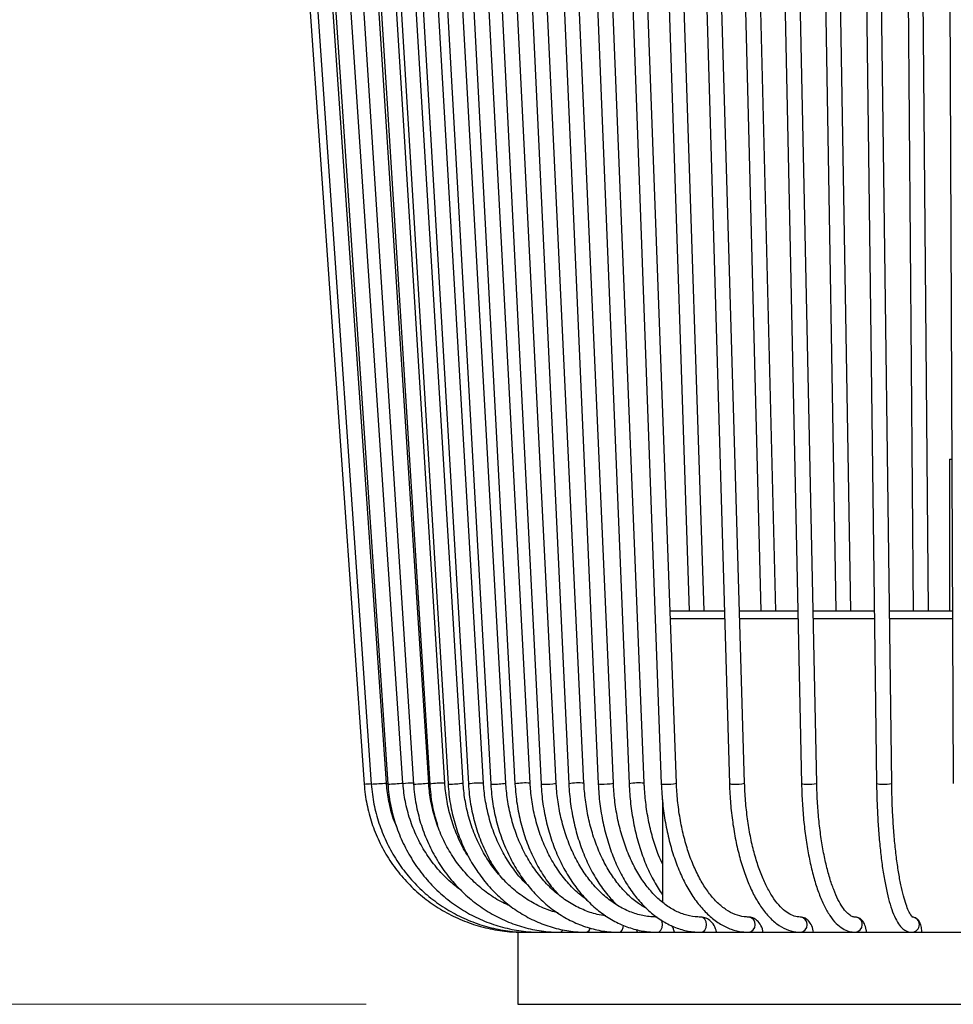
# Model space of a CAD drawing. Header units: millimetres. Extents: x 74 to 103, y 124 to 242.
# Tile 2 of 17: x 88.92 to 95.07, y 123.64 to 130.13. Entities that reach past the tile are written whole.
import ezdxf

# ---------------------------------------------------------------- set-up
doc = ezdxf.new("R2010")
doc.units = ezdxf.units.MM
doc.styles.add('SLDTEXTSTYLE0', font='TXT', dxfattribs={"width": 0.75})
doc.dimstyles.new('SLDDIMSTYLE0', dxfattribs={"dimtxt": 3.5, "dimasz": 3.302, "dimexe": 0, "dimexo": 0.0625, "dimgap": 0.875, "dimtad": 1, "dimdec": 0, "dimlfac": 20, "dimrnd": 1e-09, "dimzin": 12, "dimdsep": 46, "dimtxsty": 'SLDTEXTSTYLE0', "dimsah": 1, "dimcen": 0.09, "dimadec": 0, "dimazin": 3, "dimtfac": 1, "dimtdec": 0, "dimtofl": 0, "dimtmove": 0, "dimatfit": 3, "dimfxl": 0, "dimfrac": 2, "dimtolj": 1, "dimtzin": 12, "dimarcsym": 0})
doc.dimstyles.new('SLDDIMSTYLE1', dxfattribs={"dimtxt": 3.5, "dimasz": 3.302, "dimexe": 0, "dimexo": 0.0625, "dimgap": 0.875, "dimtad": 1, "dimlfac": 20, "dimrnd": 1e-09, "dimzin": 12, "dimdsep": 46, "dimtxsty": 'SLDTEXTSTYLE0', "dimsah": 1, "dimcen": 0.09, "dimadec": 0, "dimazin": 3, "dimtfac": 1, "dimtofl": 0, "dimtmove": 0, "dimatfit": 3, "dimfxl": 0, "dimfrac": 2, "dimtolj": 1, "dimtzin": 12, "dimarcsym": 0})

# ---------------------------------------------------------------- blocks, each defined once
blk = doc.blocks.new('_D')
at = {"color": 7, "linetype": 'Continuous', "lineweight": 0}
for p, q in [((93.0026, 209.0313), (77.9326, 209.0313)), ((78.9326, 123.6421), (78.9326, 209.0313)), ((91.2026, 123.6421), (77.9326, 123.6421))]:
    blk.add_line(p, q, dxfattribs=at)
at = {"color": 7, "linetype": 'Continuous', "lineweight": 18}
for points in [[(78.9326, 209.0313), (78.4246, 205.7293), (79.4406, 205.7293)], [(78.9326, 123.6421), (79.4406, 126.9441), (78.4246, 126.9441)]]:
    blk.add_solid(points, dxfattribs=at)
at = {"color": 7, "linetype": 'Continuous', "lineweight": 18, "insert": (74.4209, 161.6659), "char_height": 3.5, "attachment_point": 1, "rotation": 90, "style": 'SLDTEXTSTYLE0'}
blk.add_mtext('1700', dxfattribs=at)
blk = doc.blocks.new('_D_1')
at = {"color": 7, "linetype": 'Continuous', "lineweight": 0}
for p, q in [((91.2026, 157.9421), (84.053, 157.9421)), ((85.053, 123.6421), (85.053, 157.9421)), ((91.2026, 123.6421), (84.053, 123.6421))]:
    blk.add_line(p, q, dxfattribs=at)
at = {"color": 7, "linetype": 'Continuous', "lineweight": 18}
for points in [[(85.053, 157.9421), (84.545, 154.6401), (85.561, 154.6401)], [(85.053, 123.6421), (85.561, 126.9441), (84.545, 126.9441)]]:
    blk.add_solid(points, dxfattribs=at)
at = {"color": 7, "linetype": 'Continuous', "lineweight": 18, "insert": (80.5413, 134.031), "char_height": 3.5, "attachment_point": 1, "rotation": 90, "style": 'SLDTEXTSTYLE0'}
blk.add_mtext('686,00', dxfattribs=at)

msp = doc.modelspace()

# ---------------------------------------------------------------- linework, layer by layer
at = {"color": 7, "linetype": 'Continuous', "lineweight": 25}
for p, q in [((90.28019, 138.09381), (91.18881, 125.09381)), ((90.33756, 138.09385), (91.23585, 125.09385)), ((91.33561, 125.10074), (90.43732, 138.10074)), ((90.47056, 138.09394), (91.34491, 125.09394)), ((91.44469, 125.10065), (90.57034, 138.10065)), ((90.6772, 138.09408), (91.51435, 125.09408)), ((91.61414, 125.10051), (90.77699, 138.10051)), ((90.80719, 138.09417), (91.62094, 125.09417)), ((91.72074, 125.10042), (90.90699, 138.10042)), ((90.95433, 138.09427), (91.74159, 125.09427)), ((91.8414, 125.10032), (91.05414, 138.10032)), ((91.11805, 138.09439), (91.87584, 125.09439)), ((91.97567, 125.1002), (91.21788, 138.1002)), ((91.29775, 138.09451), (92.02319, 125.09451)), ((92.12303, 125.10008), (91.39759, 138.10008)), ((91.49273, 138.09464), (92.18307, 125.09464)), ((92.28293, 125.09995), (91.59259, 138.09995)), ((91.70226, 138.09479), (92.35488, 125.09479)), ((92.45475, 125.0998), (91.80214, 138.0998)), ((91.92554, 138.09494), (92.53796, 125.09494)), ((92.63785, 125.09965), (92.02543, 138.09965)), ((92.16173, 138.0951), (92.73163, 125.0951)), ((92.83154, 125.09948), (92.26163, 138.09948)), ((92.40993, 138.09528), (92.93515, 125.09528)), ((93.03507, 125.09931), (92.50984, 138.09931)), ((92.66919, 138.09546), (93.14774, 125.09546)), ((93.24768, 125.09913), (92.76912, 138.09913)), ((92.93854, 138.09564), (93.33089, 126.23565)), ((93.43095, 126.23565), (93.03849, 138.09895)), ((93.21695, 138.09583), (93.5969, 125.09583)), ((93.69686, 125.09876), (93.31691, 138.09876)), ((93.50337, 138.09603), (93.80297, 126.23565)), ((93.903, 126.23565), (93.60334, 138.09856)), ((93.79671, 138.09624), (94.07229, 125.09624)), ((94.17227, 125.09835), (93.89669, 138.09835)), ((94.09586, 138.09644), (94.29816, 126.23565)), ((94.39817, 126.23565), (94.19585, 138.09815)), ((94.39968, 138.09665), (94.56672, 125.09665)), ((94.66671, 125.09794), (94.49967, 138.09794)), ((94.70703, 138.09687), (94.80895, 126.23565)), ((94.90895, 126.23565), (94.80702, 138.09772)), ((95.01672, 138.09708), (95.07268, 125.09708)), ((95.0476, 127.23565), (95.0476, 126.23565)), ((95.0476, 127.23565), (95.06348, 127.23565)), ((93.20584, 126.23565), (93.56359, 126.23565)), ((93.20768, 126.18565), (93.56505, 126.18565)), ((93.20768, 126.18565), (93.56505, 126.18565)), ((93.66363, 126.23565), (94.04814, 126.23565)), ((93.66509, 126.18565), (94.0492, 126.18565)), ((93.66509, 126.18565), (94.0492, 126.18565)), ((94.14816, 126.23565), (94.55209, 126.23565)), ((94.14922, 126.18565), (94.55273, 126.18565)), ((94.14922, 126.18565), (94.55273, 126.18565)), ((94.65209, 126.23565), (95.06778, 126.23565)), ((94.65274, 126.18565), (95.068, 126.18565)), ((94.65274, 126.18565), (95.068, 126.18565)), ((93.1551, 124.99314), (93.1551, 124.31415)), ((94.42648, 124.21702), (94.42541, 124.21705)), ((92.2026, 124.11705), (92.2026, 123.64205)), ((92.2026, 124.11705), (98.55142, 124.11705)), ((92.98973, 124.11709), (92.98399, 124.13498)), ((92.2026, 123.64205), (98.55142, 123.64205))]:
    msp.add_line(p, q, dxfattribs=at)
at = {"color": 7, "linetype": 'Continuous', "lineweight": 25, "flags": 128}
for points in [[(91.33584, 125.09826), (91.34135, 125.09863), (91.34458, 125.09884)], [(91.51435, 125.09408), (91.51435, 125.09407), (91.51831, 125.09381)], [(91.74159, 125.09427), (91.74202, 125.09407), (91.7483, 125.09381)], [(92.02319, 125.09451), (92.0248, 125.09407), (92.0333, 125.09381)], [(92.35488, 125.09479), (92.35841, 125.09407), (92.36901, 125.09381)], [(92.86918, 124.11705), (92.88071, 124.12086), (92.89049, 124.1317), (92.89702, 124.14792), (92.89922, 124.1632)], [(93.12098, 124.11705), (93.1343, 124.12086), (93.14559, 124.1317), (93.15314, 124.14792), (93.15578, 124.16705), (93.15314, 124.18619), (93.1476, 124.19927)], [(93.40698, 124.11705), (93.42189, 124.12086), (93.43453, 124.1317), (93.44297, 124.14792), (93.44594, 124.16705), (93.44297, 124.18619), (93.43453, 124.20241), (93.42189, 124.21325), (93.40719, 124.21705)], [(92.35428, 124.11705), (92.35952, 124.12086), (92.36217, 124.12619)]]:
    msp.add_lwpolyline(points, dxfattribs=at)
at = {"color": 7, "linetype": 'Continuous', "lineweight": 25}
for centre, radius, start, end in [((90.87865, 130.02998), 4.9459, 273.595395, 274.139052), ((91.17309, 126.72744), 1.6348, 272.200157, 275.705469), ((91.33419, 125.99837), 0.90449, 270.678862, 277.016679), ((91.57364, 123.55342), 1.54841, 92.210281, 94.781118), ((91.512, 125.87262), 0.77884, 270.464192, 277.535687), ((91.70514, 124.54947), 0.55117, 88.377786, 98.787418), ((91.75486, 125.66895), 0.57518, 269.346154, 278.653498), ((91.95207, 124.64608), 0.45474, 87.025108, 99.65024), ((92.04776, 125.53185), 0.43829, 268.110123, 279.889085), ((92.25342, 124.71265), 0.38842, 85.643835, 100.435967), ((92.38852, 125.43085), 0.33761, 266.685735, 281.312719), ((92.60339, 124.76887), 0.33257, 84.051557, 101.345552), ((92.74359, 125.13204), 0.03882, 252.067882, 279.983382), ((92.7648, 125.47038), 0.37685, 267.797014, 280.200282), ((92.99743, 124.79288), 0.30874, 82.997097, 101.637205), ((93.16382, 125.15543), 0.06209, 254.989794, 277.055363), ((93.18824, 125.40156), 0.30821, 266.877327, 281.118316), ((93.61768, 125.18417), 0.09075, 256.761007, 275.277984), ((93.6442, 125.34302), 0.24988, 265.829313, 282.164105), ((94.09575, 125.18145), 0.08838, 254.611538, 277.421413), ((94.12359, 125.32699), 0.23376, 265.970239, 282.020325), ((94.59548, 125.21502), 0.12181, 256.342025, 275.685179), ((94.62444, 125.27768), 0.18465, 264.752556, 283.234498), ((93.71627, 124.16707), 0.05045, 277.502328, 82.141579), ((94.05993, 124.16707), 0.05017, 274.450362, 85.022166), ((94.42271, 124.16709), 0.05007, 272.271595, 85.681398), ((94.79944, 124.16705), 0.05, 270.656765, 89.698142), ((92.4741, 124.13944), 0.02406, 291.474675, 347.055647), ((92.64657, 124.14715), 0.03137, 286.367933, 356.257178)]:
    msp.add_arc(centre, radius, start, end, dxfattribs=at)
for points, knots in [([(91.18881, 125.09381), (91.19088, 125.0708), (91.19679, 125.00504), (91.21871, 124.89797), (91.2591, 124.77543), (91.31441, 124.65877), (91.38352, 124.54975), (91.46547, 124.45002), (91.559, 124.36107), (91.66271, 124.28424), (91.77504, 124.22071), (91.8943, 124.17135), (92.01869, 124.13722), (92.13333, 124.11964), (92.20601, 124.1178), (92.23578, 124.11705)], [0, 0, 0, 0, 0.0439879, 0.1257108, 0.2074701, 0.2892293, 0.3709882, 0.452747, 0.5345054, 0.6162635, 0.6980213, 0.7797788, 0.861536, 0.9432929, 1, 1, 1, 1]), ([(91.23585, 125.09385), (91.23789, 125.07085), (91.24373, 125.0051), (91.26541, 124.89801), (91.30538, 124.77544), (91.36011, 124.65874), (91.4285, 124.54969), (91.50959, 124.44994), (91.60214, 124.36098), (91.70476, 124.28415), (91.81591, 124.22062), (91.93391, 124.17128), (92.05698, 124.13717), (92.17031, 124.11962), (92.24212, 124.1178), (92.27149, 124.11705)], [0, 0, 0, 0, 0.0439752, 0.1257391, 0.2075388, 0.2893358, 0.3711282, 0.4529145, 0.5346936, 0.6164647, 0.6982273, 0.7799817, 0.8617286, 0.9434693, 1, 1, 1, 1]), ([(91.40554, 124.8063), (91.39955, 124.81977), (91.37699, 124.87049), (91.35354, 124.96231), (91.33962, 125.04791), (91.33615, 125.09361), (91.33561, 125.10074)], [0, 0, 0, 0, 0.1456318, 0.5481465, 0.9295093, 1, 1, 1, 1]), ([(91.34491, 125.09394), (91.3469, 125.07097), (91.35259, 125.00522), (91.3737, 124.89811), (91.41267, 124.77546), (91.46604, 124.65868), (91.53275, 124.54957), (91.61186, 124.44976), (91.70214, 124.36077), (91.80225, 124.28392), (91.91066, 124.22041), (92.02574, 124.1711), (92.14575, 124.13705), (92.25605, 124.1196), (92.32586, 124.11779), (92.35428, 124.11705)], [0, 0, 0, 0, 0.0439461, 0.1258011, 0.2076918, 0.2895754, 0.3714467, 0.4533007, 0.5351327, 0.6169391, 0.6987176, 0.7804677, 0.8621912, 0.943892, 1, 1, 1, 1]), ([(91.83276, 124.38943), (91.80778, 124.4081), (91.75093, 124.45059), (91.67358, 124.53147), (91.6005, 124.6277), (91.54024, 124.73328), (91.49341, 124.84595), (91.46157, 124.96189), (91.44861, 125.04776), (91.44522, 125.09347), (91.44469, 125.10065)], [0, 0, 0, 0, 0.1135575, 0.2584485, 0.4032794, 0.5480527, 0.6927742, 0.8374519, 0.9744868, 1, 1, 1, 1]), ([(91.51435, 125.09408), (91.51625, 125.07116), (91.52169, 125.00542), (91.54193, 124.89829), (91.57933, 124.77553), (91.63058, 124.65865), (91.69465, 124.54943), (91.77065, 124.44953), (91.85741, 124.36047), (91.95361, 124.2836), (92.05778, 124.22009), (92.16835, 124.17083), (92.28361, 124.13686), (92.38922, 124.11956), (92.45593, 124.11777), (92.48291, 124.11705)], [0, 0, 0, 0, 0.0439018, 0.1258875, 0.2079113, 0.2899264, 0.3719234, 0.4538916, 0.5358199, 0.6176972, 0.6995146, 0.7812673, 0.862956, 0.9445884, 1, 1, 1, 1]), ([(92.15149, 124.29069), (92.13484, 124.29774), (92.08328, 124.31957), (92.00321, 124.37167), (91.91307, 124.44502), (91.83272, 124.53116), (91.76311, 124.62763), (91.7055, 124.73308), (91.66077, 124.84571), (91.63033, 124.96157), (91.61791, 125.04747), (91.61466, 125.09324), (91.61414, 125.10051)], [0, 0, 0, 0, 0.0555944, 0.1721457, 0.2885934, 0.4049336, 0.5211728, 0.6373236, 0.7534011, 0.8694207, 0.9792809, 1, 1, 1, 1]), ([(91.62094, 125.09417), (91.62282, 125.07129), (91.62823, 125.00561), (91.64382, 124.91346), (91.66489, 124.84713), (91.67307, 124.82138)], [0, 0, 0, 0, 0.2464622, 0.7074354, 1, 1, 1, 1]), ([(91.88157, 124.60871), (91.87676, 124.61544), (91.84923, 124.65397), (91.81008, 124.73344), (91.76591, 124.84537), (91.73655, 124.96136), (91.72442, 125.04726), (91.72125, 125.09309), (91.72074, 125.10042)], [0, 0, 0, 0, 0.0488251, 0.2794945, 0.5099932, 0.7403629, 0.9584856, 1, 1, 1, 1]), ([(91.74159, 125.09427), (91.74337, 125.07141), (91.74849, 125.0057), (91.76754, 124.89857), (91.80281, 124.7757), (91.85117, 124.6587), (91.91168, 124.54934), (91.98348, 124.44932), (92.06547, 124.36015), (92.15643, 124.2832), (92.25493, 124.21968), (92.35947, 124.17046), (92.46842, 124.13659), (92.56778, 124.1195), (92.63037, 124.11775), (92.65541, 124.11705)], [0, 0, 0, 0, 0.0438444, 0.125985, 0.2081709, 0.2903544, 0.3725234, 0.4546607, 0.5367445, 0.6187497, 0.7006511, 0.7824294, 0.8640772, 0.9456046, 1, 1, 1, 1]), ([(92.467, 124.24447), (92.44321, 124.25114), (92.38533, 124.26738), (92.29785, 124.31067), (92.20603, 124.37096), (92.12182, 124.44503), (92.04647, 124.53091), (91.98124, 124.62735), (91.92722, 124.73271), (91.88526, 124.84524), (91.85669, 124.96101), (91.84498, 125.04701), (91.8419, 125.09291), (91.8414, 125.10032)], [0, 0, 0, 0, 0.0713686, 0.1736842, 0.2758256, 0.3777783, 0.4795565, 0.5811895, 0.6827108, 0.7841505, 0.8855322, 0.981523, 1, 1, 1, 1]), ([(91.87584, 125.09439), (91.87755, 125.07155), (91.88247, 125.00587), (91.90085, 124.89877), (91.93473, 124.77575), (91.98179, 124.6591), (92.02939, 124.56612), (92.06509, 124.51642), (92.07721, 124.49954)], [0, 0, 0, 0, 0.10553387, 0.30358971, 0.50176857, 0.6999601, 0.89813488, 1, 1, 1, 1]), ([(92.27137, 124.42424), (92.26299, 124.43168), (92.22752, 124.46321), (92.17316, 124.53131), (92.11006, 124.62696), (92.05827, 124.73245), (92.01791, 124.84488), (91.99042, 124.96063), (91.97912, 125.0467), (91.97615, 125.09269), (91.97567, 125.1002)], [0, 0, 0, 0, 0.0480932, 0.2037751, 0.3591934, 0.5144253, 0.6695332, 0.8245603, 0.9713535, 1, 1, 1, 1]), ([(92.02319, 125.09451), (92.02482, 125.07172), (92.02953, 125.00607), (92.0471, 124.89897), (92.07969, 124.77603), (92.12442, 124.65892), (92.18043, 124.54943), (92.24696, 124.44923), (92.32301, 124.3599), (92.40744, 124.28281), (92.49894, 124.21921), (92.59606, 124.17), (92.69725, 124.13623), (92.78897, 124.11942), (92.8465, 124.11772), (92.86918, 124.11705)], [0, 0, 0, 0, 0.0437767, 0.1260776, 0.2084369, 0.2908128, 0.3731942, 0.4555604, 0.5378773, 0.6200973, 0.7021637, 0.7840216, 0.865636, 0.9470105, 1, 1, 1, 1]), ([(92.7809, 124.22565), (92.76227, 124.22824), (92.71172, 124.23528), (92.63145, 124.26414), (92.54188, 124.31005), (92.45782, 124.37089), (92.38061, 124.44471), (92.31153, 124.5305), (92.25169, 124.62679), (92.20208, 124.73202), (92.16352, 124.84444), (92.1372, 124.96014), (92.12636, 125.04633), (92.1235, 125.09245), (92.12303, 125.10008)], [0, 0, 0, 0, 0.0550489, 0.1493393, 0.2433624, 0.3370485, 0.4304154, 0.5235289, 0.616465, 0.7092891, 0.8020478, 0.8947694, 0.9825787, 1, 1, 1, 1]), ([(92.18307, 125.09464), (92.18462, 125.07189), (92.1891, 125.0063), (92.20582, 124.89923), (92.23688, 124.7763), (92.27948, 124.65909), (92.33305, 124.54975), (92.39433, 124.45131), (92.44192, 124.3956), (92.46474, 124.3689)], [0, 0, 0, 0, 0.082221, 0.2370691, 0.3920397, 0.5470674, 0.7021454, 0.85723, 1, 1, 1, 1]), ([(92.66061, 124.32825), (92.64073, 124.34256), (92.59414, 124.37612), (92.52775, 124.44478), (92.46208, 124.53009), (92.40531, 124.62639), (92.35818, 124.7315), (92.32152, 124.84388), (92.29648, 124.95955), (92.28612, 125.04588), (92.28339, 125.09216), (92.28293, 125.09995)], [0, 0, 0, 0, 0.0948031, 0.2222512, 0.3492908, 0.4760761, 0.6027239, 0.7293081, 0.8558625, 0.9757411, 1, 1, 1, 1]), ([(92.35488, 125.09479), (92.35634, 125.07208), (92.36058, 125.00654), (92.37639, 124.89954), (92.40576, 124.77661), (92.44613, 124.65945), (92.49674, 124.54984), (92.55695, 124.44947), (92.6259, 124.3599), (92.70258, 124.28257), (92.78582, 124.21878), (92.87427, 124.1695), (92.96644, 124.13581), (93.04932, 124.11932), (93.10101, 124.11768), (93.12098, 124.11705)], [0, 0, 0, 0, 0.0437025, 0.1261486, 0.2086674, 0.2912315, 0.3738439, 0.4564943, 0.5391348, 0.6216926, 0.7040603, 0.7861098, 0.8677316, 0.948892, 1, 1, 1, 1]), ([(93.12098, 124.21705), (93.10672, 124.21745), (93.06389, 124.21864), (92.99285, 124.23228), (92.90955, 124.26348), (92.82967, 124.30992), (92.75466, 124.37048), (92.68573, 124.44416), (92.62398, 124.52972), (92.57043, 124.62581), (92.52596, 124.73086), (92.49133, 124.84317), (92.46764, 124.95882), (92.4578, 125.04535), (92.4552, 125.09182), (92.45475, 125.0998)], [0, 0, 0, 0, 0.0436782, 0.1311702, 0.2184618, 0.3051867, 0.3913016, 0.4769366, 0.5622647, 0.6474294, 0.732526, 0.8176009, 0.9026777, 0.9832964, 1, 1, 1, 1]), ([(92.53796, 125.09494), (92.53934, 125.07228), (92.54331, 125.00681), (92.55814, 124.8999), (92.58572, 124.777), (92.62366, 124.65988), (92.6712, 124.55017), (92.72801, 124.45002), (92.78834, 124.36491), (92.8328, 124.31965), (92.8527, 124.29938)], [0, 0, 0, 0, 0.0719463, 0.2078955, 0.3439769, 0.4801604, 0.6164654, 0.7528886, 0.8893778, 1, 1, 1, 1]), ([(93.05091, 124.27382), (93.03011, 124.28586), (92.98454, 124.31223), (92.9187, 124.37046), (92.85427, 124.44366), (92.79657, 124.52915), (92.74645, 124.62508), (92.70479, 124.73004), (92.6723, 124.8423), (92.65005, 124.95795), (92.64074, 125.04472), (92.63829, 125.09144), (92.63785, 125.09965)], [0, 0, 0, 0, 0.0942925, 0.2065127, 0.3179798, 0.4290324, 0.5399105, 0.6507435, 0.7615899, 0.8724813, 0.9776085, 1, 1, 1, 1]), ([(92.73163, 125.0951), (92.73291, 125.0725), (92.7366, 125.00711), (92.75039, 124.90031), (92.77607, 124.77749), (92.81139, 124.6604), (92.85573, 124.55078), (92.90859, 124.45027), (92.96929, 124.36044), (93.03703, 124.28276), (93.11083, 124.2186), (93.18949, 124.16905), (93.27161, 124.13533), (93.34475, 124.11919), (93.39, 124.11764), (93.40698, 124.11705)], [0, 0, 0, 0, 0.0436268, 0.1261879, 0.2088365, 0.2915644, 0.3743938, 0.457335, 0.5403725, 0.6234209, 0.7063029, 0.7887626, 0.8705135, 0.9513896, 1, 1, 1, 1]), ([(93.40698, 124.21705), (93.39495, 124.21744), (93.35839, 124.2186), (93.2976, 124.23206), (93.22586, 124.26315), (93.15698, 124.30948), (93.09225, 124.3698), (93.03269, 124.44314), (92.97921, 124.52837), (92.93269, 124.62417), (92.89397, 124.72903), (92.86374, 124.84124), (92.84299, 124.95691), (92.83426, 125.04398), (92.83195, 125.09101), (92.83154, 125.09948)], [0, 0, 0, 0, 0.0435726, 0.1323152, 0.2204259, 0.3072475, 0.392973, 0.478045, 0.562824, 0.6475268, 0.7322336, 0.8170016, 0.901842, 0.9823116, 1, 1, 1, 1]), ([(92.93515, 125.09528), (92.93632, 125.07272), (92.93972, 125.00744), (92.95242, 124.90076), (92.97609, 124.77807), (93.00863, 124.66102), (93.04964, 124.55163), (93.09793, 124.45071), (93.13609, 124.39275), (93.1551, 124.36387)], [0, 0, 0, 0, 0.0806941, 0.2336108, 0.3867014, 0.5399693, 0.6934778, 0.8472748, 1, 1, 1, 1]), ([(93.1551, 124.56757), (93.1464, 124.58624), (93.12311, 124.63621), (93.09299, 124.72805), (93.06487, 124.83989), (93.04576, 124.9557), (93.03762, 125.04313), (93.03547, 125.09052), (93.03507, 125.09931)], [0, 0, 0, 0, 0.1250679, 0.3347501, 0.5447333, 0.7549977, 0.9545293, 1, 1, 1, 1]), ([(93.14774, 125.09546), (93.14881, 125.07296), (93.1519, 125.00778), (93.16346, 124.90128), (93.18501, 124.77873), (93.21467, 124.66187), (93.25196, 124.55239), (93.2965, 124.45189), (93.34782, 124.36188), (93.40539, 124.28377), (93.46855, 124.21901), (93.53641, 124.16888), (93.60768, 124.13486), (93.67055, 124.11905), (93.70902, 124.11758), (93.72286, 124.11705)], [0, 0, 0, 0, 0.0435558, 0.1261933, 0.2089299, 0.2917765, 0.3747797, 0.4579836, 0.5414174, 0.6250645, 0.7087536, 0.7920284, 0.8742257, 0.9547682, 1, 1, 1, 1]), ([(93.72286, 124.21705), (93.71337, 124.21741), (93.68396, 124.21853), (93.6348, 124.23164), (93.57586, 124.26258), (93.51913, 124.30868), (93.46574, 124.36854), (93.4164, 124.44134), (93.37188, 124.5261), (93.333, 124.62158), (93.30052, 124.72628), (93.27507, 124.83848), (93.25753, 124.95428), (93.25004, 125.04216), (93.24806, 125.08997), (93.24768, 125.09913)], [0, 0, 0, 0, 0.04346164, 0.13466243, 0.22388058, 0.31024335, 0.39496698, 0.47908638, 0.56310693, 0.64721417, 0.731503, 0.81597782, 0.90060662, 0.98095355, 1, 1, 1, 1]), ([(93.5969, 125.09583), (93.59774, 125.07346), (93.60018, 125.00855), (93.60933, 124.90246), (93.6264, 124.78036), (93.6499, 124.66392), (93.67946, 124.55482), (93.71482, 124.4546), (93.75569, 124.36465), (93.80181, 124.28626), (93.853, 124.22075), (93.90891, 124.16953), (93.96873, 124.13458), (94.02139, 124.11888), (94.05317, 124.11751), (94.06382, 124.11705)], [0, 0, 0, 0, 0.04349731, 0.12617547, 0.20895657, 0.2918642, 0.37496507, 0.4583401, 0.54208426, 0.62628974, 0.71097446, 0.79573732, 0.87918131, 0.95948796, 1, 1, 1, 1]), ([(94.06382, 124.21705), (94.05726, 124.21736), (94.03787, 124.21828), (94.00539, 124.22868), (93.964, 124.25419), (93.92182, 124.2944), (93.87992, 124.34997), (93.84059, 124.41879), (93.80454, 124.50007), (93.77257, 124.59268), (93.74539, 124.69515), (93.7236, 124.80575), (93.70776, 124.9226), (93.69968, 125.02132), (93.69752, 125.08047), (93.69686, 125.09876)], [0, 0, 0, 0, 0.04336955, 0.12813898, 0.20809128, 0.29303228, 0.37604023, 0.45878191, 0.541766, 0.62518917, 0.70902529, 0.79318994, 0.87759489, 0.9621626, 1, 1, 1, 1]), ([(94.07229, 125.09624), (94.0729, 125.07399), (94.07466, 125.0094), (94.08127, 124.90383), (94.09359, 124.78235), (94.11056, 124.66655), (94.1319, 124.55812), (94.15742, 124.45856), (94.18693, 124.36917), (94.22039, 124.29104), (94.25797, 124.22511), (94.29845, 124.17456), (94.34128, 124.14001), (94.38354, 124.12036), (94.41195, 124.11807), (94.4247, 124.11705)], [0, 0, 0, 0, 0.0434593, 0.1261554, 0.2089479, 0.2918596, 0.3749628, 0.4583577, 0.5421915, 0.6266835, 0.7121402, 0.7988268, 0.8746175, 0.9437596, 1, 1, 1, 1]), ([(94.4247, 124.21705), (94.42166, 124.21724), (94.41303, 124.21778), (94.39608, 124.22462), (94.37019, 124.24537), (94.34165, 124.28088), (94.3122, 124.33178), (94.28374, 124.39654), (94.25712, 124.47452), (94.23311, 124.56457), (94.21239, 124.66511), (94.19546, 124.77434), (94.1828, 124.89035), (94.17517, 124.99926), (94.17312, 125.06932), (94.17227, 125.09835)], [0, 0, 0, 0, 0.0433912, 0.1232787, 0.1988973, 0.2791568, 0.3589363, 0.4396429, 0.5215236, 0.6043312, 0.6877923, 0.7716963, 0.8558942, 0.9402812, 1, 1, 1, 1]), ([(94.56672, 125.09665), (94.56709, 125.07453), (94.56815, 125.01031), (94.57213, 124.90536), (94.57956, 124.78463), (94.58977, 124.66969), (94.6026, 124.56221), (94.6179, 124.46374), (94.63555, 124.37558), (94.6555, 124.29875), (94.67794, 124.23381), (94.70266, 124.1831), (94.72917, 124.14772), (94.75971, 124.12469), (94.78512, 124.11731), (94.79845, 124.11708), (94.80002, 124.11705)], [0, 0, 0, 0, 0.0434481, 0.1261601, 0.2089511, 0.2918277, 0.3748458, 0.4580898, 0.5416979, 0.6259175, 0.7112304, 0.7986546, 0.8781264, 0.9379999, 0.992712, 1, 1, 1, 1]), ([(94.80429, 124.2168), (94.80433, 124.21674), (94.80443, 124.21657), (94.79276, 124.22898), (94.77777, 124.25652), (94.76069, 124.29895), (94.74332, 124.35657), (94.72644, 124.42875), (94.71088, 124.51403), (94.69715, 124.61068), (94.68563, 124.71687), (94.67657, 124.8307), (94.67032, 124.94814), (94.66759, 125.03821), (94.66686, 125.08767), (94.66671, 125.09794)], [0, 0, 0, 0, 0.0447838, 0.1188094, 0.1936285, 0.2735727, 0.3576795, 0.4444241, 0.5327132, 0.6218979, 0.7116129, 0.8016498, 0.8918844, 0.9775655, 1, 1, 1, 1]), ([(93.23376, 124.1185), (93.23199, 124.12652), (93.22834, 124.14309), (93.21838, 124.15564), (93.21324, 124.1621)], [0, 0, 0, 0, 0.4845519, 1, 1, 1, 1]), ([(93.51092, 124.12082), (93.50941, 124.12753), (93.50418, 124.15078), (93.48406, 124.18102), (93.45331, 124.20709), (93.42592, 124.21636), (93.41048, 124.21692), (93.40698, 124.21705)], [0, 0, 0, 0, 0.1245808, 0.4311313, 0.6862908, 0.9290731, 1, 1, 1, 1]), ([(93.81873, 124.11705), (93.81732, 124.12451), (93.81279, 124.14854), (93.7954, 124.17913), (93.76822, 124.20557), (93.74224, 124.21611), (93.72696, 124.21685), (93.72286, 124.21705)], [0, 0, 0, 0, 0.1374782, 0.4429592, 0.6874351, 0.9161309, 1, 1, 1, 1]), ([(94.15005, 124.11705), (94.14903, 124.12372), (94.14551, 124.14668), (94.13215, 124.17551), (94.11022, 124.20188), (94.08591, 124.21527), (94.06982, 124.21657), (94.06382, 124.21705)], [0, 0, 0, 0, 0.12571945, 0.4331252, 0.66636274, 0.87550343, 1, 1, 1, 1]), ([(94.50083, 124.11705), (94.5002, 124.12268), (94.49779, 124.14393), (94.48891, 124.16966), (94.47392, 124.19483), (94.45389, 124.21127), (94.43592, 124.21677), (94.42627, 124.21701), (94.4247, 124.21705)], [0, 0, 0, 0, 0.10879165, 0.41081765, 0.62321556, 0.80126096, 0.96770279, 1, 1, 1, 1]), ([(94.86578, 124.11705), (94.86548, 124.12143), (94.86416, 124.14031), (94.8594, 124.16216), (94.85158, 124.18449), (94.83918, 124.20206), (94.82076, 124.21464), (94.80703, 124.21624), (94.80002, 124.21705)], [0, 0, 0, 0, 0.08639305, 0.37288739, 0.55995737, 0.72943235, 0.86167043, 1, 1, 1, 1])]:
    msp.add_open_spline(points, degree=3, knots=knots, dxfattribs=at)

# ---------------------------------------------------------------- dimensions: what is measured, and where the dimension line sits
at = {"color": 7, "linetype": 'Continuous', "lineweight": 18}
for base, p2, dimstyle, picture, middle in [((78.93262, 209.03126), (94.0026, 209.03126), 'SLDDIMSTYLE0', '_D', (78.93262, 166.83814)), ((85.05299, 157.94205), (92.2026, 157.94205), 'SLDDIMSTYLE1', '_D_1', (85.05299, 141.14284))]:
    dim = msp.add_linear_dim(base=base, p1=(92.2026, 123.64205), p2=p2, angle=90, dimstyle=dimstyle, dxfattribs=at)
    dim.commit()
    dim.dimension.update_dxf_attribs({"geometry": picture, "text_midpoint": middle, "dimtype": 160})

doc.saveas('drawing.dxf')
